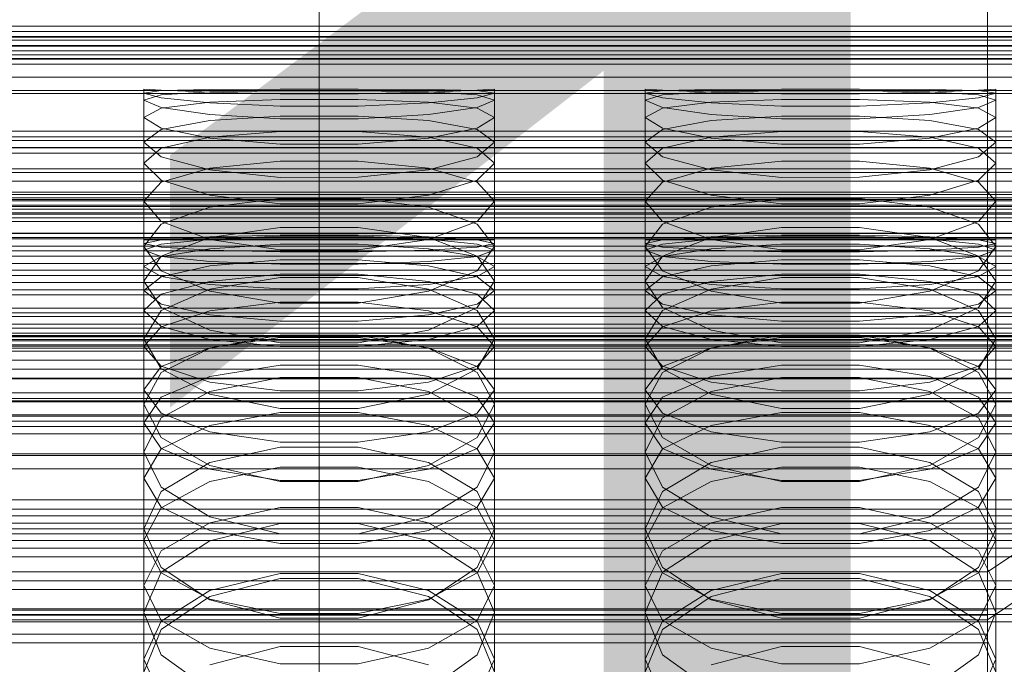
# Model space of a CAD drawing. Header units: millimetres. Extents: x -2233 to 61924, y -68080 to 6847.
# Tile 187 of 256: x 14 to 132, y -33952 to -33874. Entities that reach past the tile are written whole.
import ezdxf

# ---------------------------------------------------------------- set-up
doc = ezdxf.new("R2010")
doc.units = ezdxf.units.MM
for name, color, linetype, lineweight in [('COTAS_O', 1, 'Continuous', 0), ('COTAS_P', 1, 'Continuous', 0), ('frontal_briquetadora', 7, 'Continuous', 0), ('frontal_C01', 7, 'Continuous', 0), ('frontal_C02', 7, 'Continuous', 0), ('frontal_C03', 7, 'Continuous', 0)]:
    doc.layers.add(name, color=color, linetype=linetype, lineweight=lineweight)
doc.dimstyles.new('R19_100', dxfattribs={"dimtxt": 250, "dimasz": 150, "dimexe": 150, "dimexo": 80, "dimgap": 100, "dimtad": 1, "dimtih": 1, "dimtoh": 1, "dimdsep": 46, "dimcen": 0.09, "dimadec": 0, "dimazin": 0, "dimtfac": 1, "dimtdec": 4, "dimtofl": 0, "dimtmove": 0, "dimatfit": 3, "dimfxl": 1, "dimtolj": 1, "dimtzin": 0, "dimarcsym": 0})

# ---------------------------------------------------------------- blocks, each defined once
blk = doc.blocks.new('DIM_R27_52')
at = {"layer": 'COTAS_O'}
for p, q in [((-1725, -33700), (-1575, -33655)), ((1725, -33700), (1575, -33655)), ((-1725, -34400), (-1725, -33700)), ((-1725, -33700), (1725, -33700)), ((-1725, -33700), (-1575, -33745)), ((1725, -33700), (1575, -33745)), ((1725, -34400), (1725, -33700))]:
    blk.add_line(p, q, dxfattribs=at)
blk.add_text('3450 O', height=250, dxfattribs=at).set_placement((0, -33600))
blk = doc.blocks.new('DIM_R27_53')
at = {"layer": 'COTAS_P'}
for p, q in [((-150, -32000), (550, -32000)), ((550, -32000), (505, -32150)), ((550, -34600), (550, -32000)), ((550, -32000), (595, -32150)), ((550, -34600), (505, -34450)), ((550, -34600), (595, -34450)), ((-150, -34600), (550, -34600))]:
    blk.add_line(p, q, dxfattribs=at)
blk.add_text('2600 P', height=250, rotation=90, dxfattribs=at).set_placement((450, -33300))
blk = doc.blocks.new('DIM_R27_55')
at = {"layer": 'COTAS_O'}
for p, q in [((-650, -33700), (50, -33700)), ((50, -33700), (5, -33850)), ((50, -34900), (50, -33700)), ((50, -33700), (95, -33850)), ((50, -34900), (5, -34750)), ((50, -34900), (95, -34750)), ((-650, -34900), (50, -34900))]:
    blk.add_line(p, q, dxfattribs=at)
blk.add_text('1200 O', height=250, rotation=90, dxfattribs=at).set_placement((-50, -34300))
blk = doc.blocks.new('DIM_R27_56')
at = {"layer": 'COTAS_O'}
for p, q in [((-650, -34200), (-500, -34155)), ((650, -34200), (500, -34155)), ((-650, -34900), (-650, -34200)), ((-650, -34200), (650, -34200)), ((-650, -34200), (-500, -34245)), ((650, -34200), (500, -34245)), ((650, -34900), (650, -34200))]:
    blk.add_line(p, q, dxfattribs=at)
blk.add_text('1300 O', height=250, dxfattribs=at).set_placement((0, -34100))

msp = doc.modelspace()

# ---------------------------------------------------------------- linework, layer by layer
at = {"layer": 'frontal_briquetadora'}
for p, q in [((31.08, -33882.856), (29, -33882.75)), ((29, -33900.75), (29, -33882.75)), ((29, -33883.222), (31.08, -33882.881)), ((31.08, -33883.775), (29, -33883.222)), ((29, -33901.201), (29, -33883.222)), ((31.08, -33882.881), (36.906, -33882.76)), ((36.906, -33883.094), (31.08, -33882.856)), ((36.906, -33883.063), (31.08, -33883.423)), ((36.906, -33882.76), (45.326, -33882.752)), ((45.326, -33882.922), (36.906, -33883.063)), ((45.326, -33883.285), (36.906, -33883.094)), ((45.326, -33882.752), (54.674, -33882.752)), ((54.674, -33882.922), (45.326, -33882.922)), ((54.674, -33882.752), (63.094, -33882.76)), ((63.094, -33883.063), (54.674, -33882.922)), ((63.094, -33883.094), (54.674, -33883.285)), ((63.094, -33882.76), (68.92, -33882.881)), ((68.92, -33882.856), (63.094, -33883.094)), ((68.92, -33883.423), (63.094, -33883.063)), ((71, -33882.75), (68.92, -33882.856)), ((68.92, -33882.881), (71, -33883.222)), ((71, -33883.222), (68.92, -33883.775)), ((71, -33900.75), (71, -33882.75)), ((71, -33901.201), (71, -33883.222)), ((91.08, -33882.856), (89, -33882.75)), ((89, -33900.75), (89, -33882.75)), ((89, -33883.222), (91.08, -33882.881)), ((91.08, -33883.775), (89, -33883.222)), ((89, -33901.201), (89, -33883.222)), ((91.08, -33882.881), (96.906, -33882.76)), ((96.906, -33883.094), (91.08, -33882.856)), ((96.906, -33883.063), (91.08, -33883.423)), ((96.906, -33882.76), (105.326, -33882.752)), ((105.326, -33882.922), (96.906, -33883.063)), ((105.326, -33883.285), (96.906, -33883.094)), ((105.326, -33882.752), (114.674, -33882.752)), ((114.674, -33882.922), (105.326, -33882.922)), ((114.674, -33882.752), (123.094, -33882.76)), ((123.094, -33883.063), (114.674, -33882.922)), ((123.094, -33883.094), (114.674, -33883.285)), ((123.094, -33882.76), (128.92, -33882.881)), ((128.92, -33882.856), (123.094, -33883.094)), ((128.92, -33883.423), (123.094, -33883.063)), ((131, -33882.75), (128.92, -33882.856)), ((128.92, -33882.881), (131, -33883.222)), ((131, -33883.222), (128.92, -33883.775)), ((131, -33900.75), (131, -33882.75)), ((131, -33901.201), (131, -33883.222)), ((31.08, -33883.423), (29, -33884.062)), ((29, -33902.002), (29, -33884.062)), ((29, -33884.062), (31.08, -33884.912)), ((36.906, -33884.371), (31.08, -33883.775)), ((36.906, -33884.304), (31.08, -33885.021)), ((45.326, -33883.964), (36.906, -33884.304)), ((45.326, -33884.761), (36.906, -33884.371)), ((54.674, -33883.285), (45.326, -33883.285)), ((54.674, -33883.964), (45.326, -33883.964)), ((63.094, -33884.304), (54.674, -33883.964)), ((63.094, -33884.371), (54.674, -33884.761)), ((68.92, -33883.775), (63.094, -33884.371)), ((68.92, -33885.021), (63.094, -33884.304)), ((71, -33884.062), (68.92, -33883.423)), ((68.92, -33884.912), (71, -33884.062)), ((71, -33902.002), (71, -33884.062)), ((91.08, -33883.423), (89, -33884.062)), ((89, -33902.002), (89, -33884.062)), ((89, -33884.062), (91.08, -33884.912)), ((96.906, -33884.371), (91.08, -33883.775)), ((96.906, -33884.304), (91.08, -33885.021)), ((105.326, -33883.964), (96.906, -33884.304)), ((105.326, -33884.761), (96.906, -33884.371)), ((114.674, -33883.285), (105.326, -33883.285)), ((114.674, -33883.964), (105.326, -33883.964)), ((123.094, -33884.304), (114.674, -33883.964)), ((123.094, -33884.371), (114.674, -33884.761)), ((128.92, -33883.775), (123.094, -33884.371)), ((128.92, -33885.021), (123.094, -33884.304)), ((131, -33884.062), (128.92, -33883.423)), ((128.92, -33884.912), (131, -33884.062)), ((131, -33902.002), (131, -33884.062)), ((31.08, -33885.021), (29, -33886.106)), ((31.08, -33884.912), (36.906, -33885.746)), ((54.674, -33884.761), (45.326, -33884.761)), ((63.094, -33885.746), (68.92, -33884.912)), ((71, -33886.106), (68.92, -33885.021)), ((91.08, -33885.021), (89, -33886.106)), ((91.08, -33884.912), (96.906, -33885.746)), ((114.674, -33884.761), (105.326, -33884.761)), ((123.094, -33885.746), (128.92, -33884.912)), ((131, -33886.106), (128.92, -33885.021)), ((29, -33903.952), (29, -33886.106)), ((31.08, -33887.4), (29, -33886.106)), ((31.08, -33887.559), (36.906, -33886.485)), ((36.906, -33885.746), (45.326, -33886.268)), ((36.906, -33886.485), (45.326, -33885.947)), ((45.326, -33885.947), (54.674, -33885.947)), ((45.326, -33886.268), (54.674, -33886.268)), ((54.674, -33886.268), (63.094, -33885.746)), ((54.674, -33885.947), (63.094, -33886.485)), ((63.094, -33886.485), (68.92, -33887.559)), ((71, -33886.106), (68.92, -33887.4)), ((71, -33903.952), (71, -33886.106)), ((89, -33903.952), (89, -33886.106)), ((91.08, -33887.4), (89, -33886.106)), ((91.08, -33887.559), (96.906, -33886.485)), ((96.906, -33885.746), (105.326, -33886.268)), ((96.906, -33886.485), (105.326, -33885.947)), ((105.326, -33885.947), (114.674, -33885.947)), ((105.326, -33886.268), (114.674, -33886.268)), ((114.674, -33886.268), (123.094, -33885.746)), ((114.674, -33885.947), (123.094, -33886.485)), ((123.094, -33886.485), (128.92, -33887.559)), ((131, -33886.106), (128.92, -33887.4)), ((131, -33903.952), (131, -33886.106)), ((29, -33889.086), (31.08, -33887.559)), ((36.906, -33888.59), (31.08, -33887.4)), ((45.326, -33887.791), (36.906, -33888.46)), ((54.674, -33887.791), (45.326, -33887.791)), ((63.094, -33888.46), (54.674, -33887.791)), ((68.92, -33887.4), (63.094, -33888.59)), ((68.92, -33887.559), (71, -33889.086)), ((89, -33889.086), (91.08, -33887.559)), ((96.906, -33888.59), (91.08, -33887.4)), ((105.326, -33887.791), (96.906, -33888.46)), ((114.674, -33887.791), (105.326, -33887.791)), ((123.094, -33888.46), (114.674, -33887.791)), ((128.92, -33887.4), (123.094, -33888.59)), ((128.92, -33887.559), (131, -33889.086)), ((31.08, -33890.822), (29, -33889.086)), ((29, -33906.796), (29, -33889.086)), ((36.906, -33888.46), (31.08, -33889.77)), ((45.326, -33889.308), (36.906, -33888.59)), ((63.094, -33888.59), (54.674, -33889.308)), ((68.92, -33889.77), (63.094, -33888.46)), ((71, -33889.086), (68.92, -33890.822)), ((71, -33906.796), (71, -33889.086)), ((91.08, -33890.822), (89, -33889.086)), ((89, -33906.796), (89, -33889.086)), ((96.906, -33888.46), (91.08, -33889.77)), ((105.326, -33889.308), (96.906, -33888.59)), ((123.094, -33888.59), (114.674, -33889.308)), ((128.92, -33889.77), (123.094, -33888.46)), ((131, -33889.086), (128.92, -33890.822)), ((131, -33906.796), (131, -33889.086)), ((31.08, -33889.77), (29, -33891.591)), ((54.674, -33889.308), (45.326, -33889.308)), ((71, -33891.591), (68.92, -33889.77)), ((91.08, -33889.77), (89, -33891.591)), ((114.674, -33889.308), (105.326, -33889.308)), ((131, -33891.591), (128.92, -33889.77)), ((36.906, -33892.364), (31.08, -33890.822)), ((45.326, -33891.333), (36.906, -33892.198)), ((54.674, -33891.333), (45.326, -33891.333)), ((63.094, -33892.198), (54.674, -33891.333)), ((68.92, -33890.822), (63.094, -33892.364)), ((96.906, -33892.364), (91.08, -33890.822)), ((105.326, -33891.333), (96.906, -33892.198)), ((114.674, -33891.333), (105.326, -33891.333)), ((123.094, -33892.198), (114.674, -33891.333)), ((128.92, -33890.822), (123.094, -33892.364)), ((29, -33909.185), (29, -33891.591)), ((29, -33891.591), (31.08, -33893.618)), ((36.906, -33892.198), (31.08, -33893.859)), ((45.326, -33893.278), (36.906, -33892.364)), ((63.094, -33892.364), (54.674, -33893.277)), ((68.92, -33893.859), (63.094, -33892.198)), ((68.92, -33893.618), (71, -33891.591)), ((71, -33909.185), (71, -33891.591)), ((89, -33909.185), (89, -33891.591)), ((89, -33891.591), (91.08, -33893.618)), ((96.906, -33892.198), (91.08, -33893.859)), ((105.326, -33893.278), (96.906, -33892.364)), ((123.094, -33892.364), (114.674, -33893.277)), ((128.92, -33893.859), (123.094, -33892.198)), ((128.92, -33893.618), (131, -33891.591)), ((131, -33909.185), (131, -33891.591)), ((31.08, -33893.859), (29, -33896.116)), ((31.08, -33893.618), (36.906, -33895.393)), ((54.674, -33893.277), (45.326, -33893.278)), ((63.094, -33895.393), (68.92, -33893.618)), ((71, -33896.116), (68.92, -33893.859)), ((91.08, -33893.859), (89, -33896.116)), ((91.08, -33893.618), (96.906, -33895.393)), ((114.674, -33893.277), (105.326, -33893.278)), ((123.094, -33895.393), (128.92, -33893.618)), ((131, -33896.116), (128.92, -33893.859)), ((200, -33895.045), (-160, -33895.045)), ((31.08, -33898.576), (29, -33896.116)), ((29, -33913.502), (29, -33896.116)), ((36.906, -33895.393), (45.326, -33896.435)), ((36.906, -33896.858), (45.326, -33895.8)), ((45.326, -33895.8), (54.674, -33895.8)), ((54.674, -33896.435), (63.094, -33895.393)), ((54.674, -33895.8), (63.094, -33896.858)), ((71, -33896.116), (68.92, -33898.576)), ((71, -33913.502), (71, -33896.116)), ((91.08, -33898.576), (89, -33896.116)), ((89, -33913.502), (89, -33896.116)), ((96.906, -33895.393), (105.326, -33896.435)), ((96.906, -33896.858), (105.326, -33895.8)), ((105.326, -33895.8), (114.674, -33895.8)), ((114.674, -33896.435), (123.094, -33895.393)), ((114.674, -33895.8), (123.094, -33896.858)), ((131, -33896.116), (128.92, -33898.576)), ((131, -33913.502), (131, -33896.116)), ((31.08, -33898.867), (36.906, -33896.858)), ((45.326, -33896.435), (54.674, -33896.435)), ((63.094, -33896.858), (68.92, -33898.867)), ((91.08, -33898.867), (96.906, -33896.858)), ((105.326, -33896.435), (114.674, -33896.435)), ((123.094, -33896.858), (128.92, -33898.867)), ((29, -33901.553), (31.08, -33898.867)), ((36.906, -33900.697), (31.08, -33898.576)), ((45.326, -33899.285), (36.906, -33900.472)), ((54.674, -33899.285), (45.326, -33899.285)), ((63.094, -33900.472), (54.674, -33899.285)), ((68.92, -33898.576), (63.094, -33900.697)), ((68.92, -33898.867), (71, -33901.553)), ((89, -33901.553), (91.08, -33898.867)), ((96.906, -33900.697), (91.08, -33898.576)), ((105.326, -33899.285), (96.906, -33900.472)), ((114.674, -33899.285), (105.326, -33899.285)), ((123.094, -33900.472), (114.674, -33899.285)), ((128.92, -33898.576), (123.094, -33900.697)), ((128.92, -33898.867), (131, -33901.553)), ((184, -33900), (-194, -33900)), ((29, -33900.75), (31.08, -33900.75)), ((31.08, -33900.754), (29, -33901.201)), ((36.907, -33900.395), (31.08, -33900.754)), ((36.906, -33900.472), (31.08, -33902.709)), ((31.08, -33901.257), (36.907, -33900.66)), ((31.08, -33900.75), (36.907, -33900.75)), ((45.326, -33901.931), (36.906, -33900.697)), ((45.327, -33900.196), (36.907, -33900.395)), ((36.907, -33900.66), (45.327, -33900.329)), ((36.907, -33900.75), (45.327, -33900.75)), ((54.673, -33900.196), (45.327, -33900.196)), ((45.327, -33900.329), (54.673, -33900.329)), ((45.327, -33900.75), (54.673, -33900.75)), ((63.093, -33900.395), (54.673, -33900.196)), ((54.673, -33900.329), (63.093, -33900.66)), ((54.673, -33900.75), (63.093, -33900.75)), ((63.094, -33900.697), (54.674, -33901.931)), ((68.92, -33900.754), (63.093, -33900.395)), ((63.093, -33900.66), (68.92, -33901.257)), ((63.093, -33900.75), (68.92, -33900.75)), ((68.92, -33902.709), (63.094, -33900.472)), ((68.92, -33900.75), (71, -33900.75)), ((71, -33901.201), (68.92, -33900.754)), ((89, -33900.75), (91.08, -33900.75)), ((91.08, -33900.754), (89, -33901.201)), ((96.907, -33900.395), (91.08, -33900.754)), ((96.906, -33900.472), (91.08, -33902.709)), ((91.08, -33901.257), (96.907, -33900.66)), ((91.08, -33900.75), (96.907, -33900.75)), ((105.326, -33901.931), (96.906, -33900.697)), ((105.327, -33900.196), (96.907, -33900.395)), ((96.907, -33900.66), (105.327, -33900.329)), ((96.907, -33900.75), (105.327, -33900.75)), ((114.673, -33900.196), (105.327, -33900.196)), ((105.327, -33900.329), (114.673, -33900.329)), ((105.327, -33900.75), (114.673, -33900.75)), ((123.093, -33900.395), (114.673, -33900.196)), ((114.673, -33900.329), (123.093, -33900.66)), ((114.673, -33900.75), (123.093, -33900.75)), ((123.094, -33900.697), (114.674, -33901.931)), ((128.92, -33900.754), (123.093, -33900.395)), ((123.093, -33900.66), (128.92, -33901.257)), ((123.093, -33900.75), (128.92, -33900.75)), ((128.92, -33902.709), (123.094, -33900.472)), ((128.92, -33900.75), (131, -33900.75)), ((131, -33901.201), (128.92, -33900.754)), ((29, -33901.201), (31.08, -33901.648)), ((29, -33902.002), (31.08, -33901.257)), ((31.08, -33904.442), (29, -33901.553)), ((29, -33918.691), (29, -33901.553)), ((31.08, -33902.746), (29, -33902.002)), ((31.08, -33901.648), (36.907, -33902.006)), ((31.08, -33902.762), (36.907, -33901.809)), ((36.907, -33901.809), (45.327, -33901.279)), ((36.907, -33902.006), (45.327, -33902.205)), ((54.674, -33901.931), (45.326, -33901.931)), ((45.327, -33901.279), (54.673, -33901.279)), ((54.673, -33901.279), (63.093, -33901.809)), ((54.673, -33902.205), (63.093, -33902.006)), ((63.093, -33902.006), (68.92, -33901.648)), ((63.093, -33901.809), (68.92, -33902.762)), ((68.92, -33901.648), (71, -33901.201)), ((68.92, -33901.257), (71, -33902.002)), ((71, -33901.553), (68.92, -33904.442)), ((71, -33902.002), (68.92, -33902.746)), ((71, -33918.691), (71, -33901.553)), ((89, -33901.201), (91.08, -33901.648)), ((89, -33902.002), (91.08, -33901.257)), ((91.08, -33904.442), (89, -33901.553)), ((89, -33918.691), (89, -33901.553)), ((91.08, -33902.746), (89, -33902.002)), ((91.08, -33901.648), (96.907, -33902.006)), ((91.08, -33902.762), (96.907, -33901.809)), ((96.907, -33901.809), (105.327, -33901.279)), ((96.907, -33902.006), (105.327, -33902.205)), ((114.674, -33901.931), (105.326, -33901.931)), ((105.327, -33901.279), (114.673, -33901.279)), ((114.673, -33901.279), (123.093, -33901.809)), ((114.673, -33902.205), (123.093, -33902.006)), ((123.093, -33902.006), (128.92, -33901.648)), ((123.093, -33901.809), (128.92, -33902.762)), ((128.92, -33901.648), (131, -33901.201)), ((128.92, -33901.257), (131, -33902.002)), ((131, -33901.553), (128.92, -33904.442)), ((131, -33902.002), (128.92, -33902.746)), ((131, -33918.691), (131, -33901.553)), ((31.08, -33902.709), (29, -33905.679)), ((29, -33903.952), (31.08, -33902.762)), ((36.907, -33903.344), (31.08, -33902.746)), ((45.327, -33903.131), (36.907, -33903.856)), ((45.327, -33902.205), (54.673, -33902.205)), ((54.673, -33903.131), (45.327, -33903.131)), ((63.093, -33903.856), (54.673, -33903.131)), ((68.92, -33902.746), (63.093, -33903.344)), ((71, -33905.679), (68.92, -33902.709)), ((68.92, -33902.762), (71, -33903.952)), ((91.08, -33902.709), (89, -33905.679)), ((89, -33903.952), (91.08, -33902.762)), ((96.907, -33903.344), (91.08, -33902.746)), ((105.327, -33903.131), (96.907, -33903.856)), ((105.327, -33902.205), (114.673, -33902.205)), ((114.673, -33903.131), (105.327, -33903.131)), ((123.093, -33903.856), (114.673, -33903.131)), ((128.92, -33902.746), (123.093, -33903.344)), ((131, -33905.679), (128.92, -33902.709)), ((128.92, -33902.762), (131, -33903.952)), ((29, -33903.952), (31.08, -33905.141)), ((36.907, -33903.856), (31.08, -33905.165)), ((36.906, -33906.903), (31.08, -33904.442)), ((45.327, -33903.675), (36.907, -33903.344)), ((54.673, -33903.675), (45.327, -33903.675)), ((63.093, -33903.344), (54.673, -33903.675)), ((68.92, -33905.165), (63.093, -33903.856)), ((68.92, -33904.442), (63.094, -33906.903)), ((68.92, -33905.141), (71, -33903.952)), ((89, -33903.952), (91.08, -33905.141)), ((96.907, -33903.856), (91.08, -33905.165)), ((96.906, -33906.903), (91.08, -33904.442)), ((105.327, -33903.675), (96.907, -33903.344)), ((114.673, -33903.675), (105.327, -33903.675)), ((123.093, -33903.344), (114.673, -33903.675)), ((128.92, -33905.165), (123.093, -33903.856)), ((128.92, -33904.442), (123.094, -33906.903)), ((128.92, -33905.141), (131, -33903.952)), ((31.08, -33905.165), (29, -33906.796)), ((31.08, -33905.141), (36.907, -33906.095)), ((45.326, -33905.267), (36.906, -33906.643)), ((36.907, -33905.719), (45.327, -33904.863)), ((54.674, -33905.267), (45.326, -33905.267)), ((45.327, -33904.863), (54.673, -33904.863)), ((54.673, -33904.863), (63.093, -33905.719)), ((63.094, -33906.643), (54.674, -33905.267)), ((63.093, -33906.095), (68.92, -33905.141)), ((71, -33906.796), (68.92, -33905.165)), ((91.08, -33905.165), (89, -33906.796)), ((91.08, -33905.141), (96.907, -33906.095)), ((105.326, -33905.267), (96.906, -33906.643)), ((96.907, -33905.719), (105.327, -33904.863)), ((114.674, -33905.267), (105.326, -33905.267)), ((105.327, -33904.863), (114.673, -33904.863)), ((114.673, -33904.863), (123.093, -33905.719)), ((123.094, -33906.643), (114.674, -33905.267)), ((123.093, -33906.095), (128.92, -33905.141)), ((131, -33906.796), (128.92, -33905.165)), ((29, -33922.627), (29, -33905.679)), ((29, -33905.679), (31.08, -33908.849)), ((29, -33906.796), (31.08, -33908.427)), ((31.08, -33907.261), (36.907, -33905.719)), ((36.906, -33906.643), (31.08, -33909.219)), ((36.907, -33906.095), (45.327, -33906.624)), ((45.327, -33906.624), (54.673, -33906.624)), ((54.673, -33906.624), (63.093, -33906.095)), ((63.093, -33905.719), (68.92, -33907.261)), ((68.92, -33909.219), (63.094, -33906.643)), ((68.92, -33908.849), (71, -33905.679)), ((68.92, -33908.427), (71, -33906.796)), ((71, -33922.627), (71, -33905.679)), ((89, -33922.627), (89, -33905.679)), ((89, -33905.679), (91.08, -33908.849)), ((89, -33906.796), (91.08, -33908.427)), ((91.08, -33907.261), (96.907, -33905.719)), ((96.906, -33906.643), (91.08, -33909.219)), ((96.907, -33906.095), (105.327, -33906.624)), ((105.327, -33906.624), (114.673, -33906.624)), ((114.673, -33906.624), (123.093, -33906.095)), ((123.093, -33905.719), (128.92, -33907.261)), ((128.92, -33909.219), (123.094, -33906.643)), ((128.92, -33908.849), (131, -33905.679)), ((128.92, -33908.427), (131, -33906.796)), ((131, -33922.627), (131, -33905.679)), ((29, -33909.185), (31.08, -33907.261)), ((45.326, -33908.325), (36.906, -33906.903)), ((63.094, -33906.903), (54.674, -33908.325)), ((68.92, -33907.261), (71, -33909.185)), ((89, -33909.185), (91.08, -33907.261)), ((105.326, -33908.325), (96.906, -33906.903)), ((123.094, -33906.903), (114.674, -33908.325)), ((128.92, -33907.261), (131, -33909.185)), ((31.08, -33908.427), (36.907, -33909.735)), ((31.08, -33908.849), (36.906, -33911.534)), ((36.907, -33909.253), (45.327, -33908.203)), ((54.674, -33908.325), (45.326, -33908.325)), ((45.327, -33908.203), (54.673, -33908.203)), ((54.673, -33908.203), (63.093, -33909.253)), ((63.093, -33909.735), (68.92, -33908.427)), ((63.094, -33911.534), (68.92, -33908.849)), ((91.08, -33908.427), (96.907, -33909.735)), ((91.08, -33908.849), (96.906, -33911.534)), ((96.907, -33909.253), (105.327, -33908.203)), ((114.674, -33908.325), (105.326, -33908.325)), ((105.327, -33908.203), (114.673, -33908.203)), ((114.673, -33908.203), (123.093, -33909.253)), ((123.093, -33909.735), (128.92, -33908.427)), ((123.094, -33911.534), (128.92, -33908.849)), ((31.08, -33911.108), (29, -33909.185)), ((31.08, -33909.219), (29, -33912.608)), ((31.08, -33911.144), (36.907, -33909.253)), ((36.907, -33909.735), (45.327, -33910.461)), ((54.673, -33910.461), (63.093, -33909.735)), ((63.093, -33909.253), (68.92, -33911.144)), ((71, -33909.185), (68.92, -33911.108)), ((71, -33912.608), (68.92, -33909.219)), ((91.08, -33911.108), (89, -33909.185)), ((91.08, -33909.219), (89, -33912.608)), ((91.08, -33911.144), (96.907, -33909.253)), ((96.907, -33909.735), (105.327, -33910.461)), ((114.673, -33910.461), (123.093, -33909.735)), ((123.093, -33909.253), (128.92, -33911.144)), ((131, -33909.185), (128.92, -33911.108)), ((131, -33912.608), (128.92, -33909.219)), ((29, -33913.502), (31.08, -33911.144)), ((36.907, -33912.651), (31.08, -33911.108)), ((36.906, -33911.534), (45.326, -33913.08)), ((45.327, -33910.461), (54.673, -33910.461)), ((54.674, -33913.08), (63.094, -33911.534)), ((68.92, -33911.108), (63.093, -33912.651)), ((68.92, -33911.144), (71, -33913.502)), ((89, -33913.502), (91.08, -33911.144)), ((96.907, -33912.651), (91.08, -33911.108)), ((96.906, -33911.534), (105.326, -33913.08)), ((105.327, -33910.461), (114.673, -33910.461)), ((114.674, -33913.08), (123.094, -33911.534)), ((128.92, -33911.108), (123.093, -33912.651)), ((128.92, -33911.144), (131, -33913.502)), ((31.08, -33916.193), (29, -33912.608)), ((29, -33929.238), (29, -33912.608)), ((36.906, -33913.701), (45.326, -33912.14)), ((45.327, -33912.428), (36.907, -33913.668)), ((45.327, -33913.507), (36.907, -33912.651)), ((45.326, -33912.14), (54.674, -33912.14)), ((54.673, -33912.428), (45.327, -33912.428)), ((63.093, -33913.668), (54.673, -33912.428)), ((63.093, -33912.651), (54.673, -33913.507)), ((54.674, -33912.14), (63.094, -33913.701)), ((71, -33912.608), (68.92, -33916.193)), ((71, -33929.238), (71, -33912.608)), ((91.08, -33916.193), (89, -33912.608)), ((89, -33929.238), (89, -33912.608)), ((96.906, -33913.701), (105.326, -33912.14)), ((105.327, -33912.428), (96.907, -33913.668)), ((105.327, -33913.507), (96.907, -33912.651)), ((105.326, -33912.14), (114.674, -33912.14)), ((114.673, -33912.428), (105.327, -33912.428)), ((123.093, -33913.668), (114.673, -33912.428)), ((123.093, -33912.651), (114.673, -33913.507)), ((114.674, -33912.14), (123.094, -33913.701)), ((131, -33912.608), (128.92, -33916.193)), ((131, -33929.238), (131, -33912.608)), ((29, -33913.502), (31.08, -33915.861)), ((36.907, -33913.668), (31.08, -33915.903)), ((31.08, -33916.61), (36.906, -33913.701)), ((45.326, -33913.08), (54.674, -33913.08)), ((54.673, -33913.507), (45.327, -33913.507)), ((68.92, -33915.903), (63.093, -33913.668)), ((63.094, -33913.701), (68.92, -33916.61)), ((68.92, -33915.861), (71, -33913.502)), ((89, -33913.502), (91.08, -33915.861)), ((96.907, -33913.668), (91.08, -33915.903)), ((91.08, -33916.61), (96.906, -33913.701)), ((105.326, -33913.08), (114.674, -33913.08)), ((114.673, -33913.507), (105.327, -33913.507)), ((128.92, -33915.903), (123.093, -33913.668)), ((123.094, -33913.701), (128.92, -33916.61)), ((128.92, -33915.861), (131, -33913.502)), ((31.08, -33915.903), (29, -33918.691)), ((31.08, -33915.861), (36.907, -33917.752)), ((36.906, -33919.209), (31.08, -33916.193)), ((36.907, -33917.096), (45.327, -33915.73)), ((45.327, -33915.73), (54.673, -33915.73)), ((54.673, -33915.73), (63.093, -33917.096)), ((63.093, -33917.752), (68.92, -33915.861)), ((68.92, -33916.193), (63.094, -33919.209)), ((71, -33918.691), (68.92, -33915.903)), ((91.08, -33915.903), (89, -33918.691)), ((91.08, -33915.861), (96.907, -33917.752)), ((96.906, -33919.209), (91.08, -33916.193)), ((96.907, -33917.096), (105.327, -33915.73)), ((105.327, -33915.73), (114.673, -33915.73)), ((114.673, -33915.73), (123.093, -33917.096)), ((123.093, -33917.752), (128.92, -33915.861)), ((128.92, -33916.193), (123.094, -33919.209)), ((131, -33918.691), (128.92, -33915.903)), ((29, -33920.41), (31.08, -33916.61)), ((31.08, -33919.558), (36.907, -33917.096)), ((45.326, -33917.209), (36.906, -33918.891)), ((54.674, -33917.209), (45.326, -33917.209)), ((63.094, -33918.891), (54.674, -33917.209)), ((63.093, -33917.096), (68.92, -33919.558)), ((68.92, -33916.61), (71, -33920.41)), ((89, -33920.41), (91.08, -33916.61)), ((91.08, -33919.558), (96.907, -33917.096)), ((105.326, -33917.209), (96.906, -33918.891)), ((114.674, -33917.209), (105.326, -33917.209)), ((123.094, -33918.891), (114.674, -33917.209)), ((123.093, -33917.096), (128.92, -33919.558)), ((128.92, -33916.61), (131, -33920.41)), ((36.907, -33917.752), (45.327, -33918.801)), ((54.673, -33918.801), (63.093, -33917.752)), ((96.907, -33917.752), (105.327, -33918.801)), ((114.673, -33918.801), (123.093, -33917.752)), ((29, -33918.691), (31.08, -33921.478)), ((29, -33922.627), (31.08, -33919.558)), ((36.906, -33918.891), (31.08, -33922.018)), ((45.326, -33920.937), (36.906, -33919.209)), ((45.327, -33918.801), (54.673, -33918.801)), ((63.094, -33919.209), (54.674, -33920.937)), ((68.92, -33922.018), (63.094, -33918.891)), ((68.92, -33921.478), (71, -33918.691)), ((68.92, -33919.558), (71, -33922.627)), ((89, -33918.691), (91.08, -33921.478)), ((89, -33922.627), (91.08, -33919.558)), ((96.906, -33918.891), (91.08, -33922.018)), ((105.326, -33920.937), (96.906, -33919.209)), ((105.327, -33918.801), (114.673, -33918.801)), ((123.094, -33919.209), (114.674, -33920.937)), ((128.92, -33922.018), (123.094, -33918.891)), ((128.92, -33921.478), (131, -33918.691)), ((128.92, -33919.558), (131, -33922.627)), ((200, -33920), (-160, -33920)), ((31.08, -33924.402), (29, -33920.41)), ((29, -33936.682), (29, -33920.41)), ((54.674, -33920.937), (45.326, -33920.937)), ((71, -33920.41), (68.92, -33924.402)), ((71, -33936.682), (71, -33920.41)), ((91.08, -33924.402), (89, -33920.41)), ((89, -33936.682), (89, -33920.41)), ((114.674, -33920.937), (105.326, -33920.937)), ((131, -33920.41), (128.92, -33924.402)), ((131, -33936.682), (131, -33920.41)), ((31.08, -33922.018), (29, -33926.087)), ((31.08, -33921.478), (36.907, -33923.713)), ((36.907, -33922.955), (45.327, -33921.403)), ((45.327, -33921.403), (54.673, -33921.403)), ((54.673, -33921.403), (63.093, -33922.955)), ((63.093, -33923.713), (68.92, -33921.478)), ((71, -33926.087), (68.92, -33922.018)), ((91.08, -33922.018), (89, -33926.087)), ((91.08, -33921.478), (96.907, -33923.713)), ((96.907, -33922.955), (105.327, -33921.403)), ((105.327, -33921.403), (114.673, -33921.403)), ((114.673, -33921.403), (123.093, -33922.955)), ((123.093, -33923.713), (128.92, -33921.478)), ((131, -33926.087), (128.92, -33922.018)), ((31.08, -33925.697), (29, -33922.627)), ((31.08, -33925.751), (36.907, -33922.955)), ((63.093, -33922.955), (68.92, -33925.751)), ((71, -33922.627), (68.92, -33925.697)), ((91.08, -33925.697), (89, -33922.627)), ((91.08, -33925.751), (96.907, -33922.955)), ((123.093, -33922.955), (128.92, -33925.751)), ((131, -33922.627), (128.92, -33925.697)), ((36.906, -33927.741), (31.08, -33924.402)), ((36.907, -33923.713), (45.327, -33924.953)), ((54.673, -33924.953), (63.093, -33923.713)), ((68.92, -33924.402), (63.094, -33927.741)), ((96.906, -33927.741), (91.08, -33924.402)), ((96.907, -33923.713), (105.327, -33924.953)), ((114.673, -33924.953), (123.093, -33923.713)), ((128.92, -33924.402), (123.094, -33927.741)), ((45.326, -33925.528), (36.906, -33927.39)), ((54.674, -33925.528), (45.326, -33925.528)), ((45.327, -33924.953), (54.673, -33924.953)), ((63.094, -33927.39), (54.674, -33925.528)), ((105.326, -33925.528), (96.906, -33927.39)), ((114.674, -33925.528), (105.326, -33925.528)), ((105.327, -33924.953), (114.673, -33924.953)), ((123.094, -33927.39), (114.674, -33925.528)), ((29, -33929.238), (31.08, -33925.751)), ((29, -33942.099), (29, -33926.087)), ((29, -33926.087), (31.08, -33930.345)), ((36.907, -33928.158), (31.08, -33925.697)), ((68.92, -33925.697), (63.093, -33928.158)), ((68.92, -33925.751), (71, -33929.238)), ((68.92, -33930.345), (71, -33926.087)), ((71, -33942.099), (71, -33926.087)), ((89, -33929.238), (91.08, -33925.751)), ((89, -33942.099), (89, -33926.087)), ((89, -33926.087), (91.08, -33930.345)), ((96.907, -33928.158), (91.08, -33925.697)), ((128.92, -33925.697), (123.093, -33928.158)), ((128.92, -33925.751), (131, -33929.238)), ((128.92, -33930.345), (131, -33926.087)), ((131, -33942.099), (131, -33926.087)), ((36.906, -33927.39), (31.08, -33930.837)), ((45.326, -33929.647), (36.906, -33927.741)), ((45.327, -33927.928), (36.907, -33929.662)), ((54.673, -33927.928), (45.327, -33927.928)), ((63.093, -33929.662), (54.673, -33927.928)), ((63.094, -33927.741), (54.674, -33929.647)), ((68.92, -33930.837), (63.094, -33927.39)), ((96.906, -33927.39), (91.08, -33930.837)), ((105.326, -33929.647), (96.906, -33927.741)), ((105.327, -33927.928), (96.907, -33929.662)), ((114.673, -33927.928), (105.327, -33927.928)), ((123.093, -33929.662), (114.673, -33927.928)), ((123.094, -33927.741), (114.674, -33929.647)), ((128.92, -33930.837), (123.094, -33927.39)), ((45.327, -33929.524), (36.907, -33928.158)), ((63.093, -33928.158), (54.673, -33929.524)), ((105.327, -33929.524), (96.907, -33928.158)), ((123.093, -33928.158), (114.673, -33929.524)), ((29, -33929.238), (31.08, -33932.725)), ((36.907, -33929.662), (31.08, -33932.786)), ((31.08, -33930.345), (36.906, -33933.895)), ((54.674, -33929.647), (45.326, -33929.647)), ((54.673, -33929.524), (45.327, -33929.524)), ((68.92, -33932.786), (63.093, -33929.662)), ((63.094, -33933.895), (68.92, -33930.345)), ((68.92, -33932.725), (71, -33929.238)), ((89, -33929.238), (91.08, -33932.725)), ((96.907, -33929.662), (91.08, -33932.786)), ((91.08, -33930.345), (96.906, -33933.895)), ((114.674, -33929.647), (105.326, -33929.647)), ((114.673, -33929.524), (105.327, -33929.524)), ((128.92, -33932.786), (123.093, -33929.662)), ((123.094, -33933.895), (128.92, -33930.345)), ((128.92, -33932.725), (131, -33929.238)), ((31.08, -33930.837), (29, -33935.302)), ((71, -33935.302), (68.92, -33930.837)), ((91.08, -33930.837), (89, -33935.302)), ((131, -33935.302), (128.92, -33930.837)), ((31.08, -33932.725), (36.907, -33935.521)), ((36.907, -33934.597), (45.327, -33932.744)), ((45.327, -33932.744), (54.673, -33932.744)), ((54.673, -33932.744), (63.093, -33934.597)), ((63.093, -33935.521), (68.92, -33932.725)), ((91.08, -33932.725), (96.907, -33935.521)), ((96.907, -33934.597), (105.327, -33932.744)), ((105.327, -33932.744), (114.673, -33932.744)), ((114.673, -33932.744), (123.093, -33934.597)), ((123.093, -33935.521), (128.92, -33932.725)), ((31.08, -33932.786), (29, -33936.682)), ((36.906, -33933.895), (45.326, -33935.917)), ((54.674, -33935.917), (63.094, -33933.895)), ((71, -33936.682), (68.92, -33932.786)), ((91.08, -33932.786), (89, -33936.682)), ((96.906, -33933.895), (105.326, -33935.917)), ((114.674, -33935.917), (123.094, -33933.895)), ((131, -33936.682), (128.92, -33932.786)), ((31.08, -33937.935), (36.907, -33934.597)), ((36.906, -33936.726), (45.326, -33934.689)), ((45.326, -33934.689), (54.674, -33934.689)), ((54.674, -33934.689), (63.094, -33936.726)), ((63.093, -33934.597), (68.92, -33937.935)), ((91.08, -33937.935), (96.907, -33934.597)), ((96.906, -33936.726), (105.326, -33934.689)), ((105.326, -33934.689), (114.674, -33934.689)), ((114.674, -33934.689), (123.094, -33936.726)), ((123.093, -33934.597), (128.92, -33937.935)), ((31.08, -33939.949), (29, -33935.302)), ((29, -33950.89), (29, -33935.302)), ((36.907, -33935.521), (45.327, -33937.073)), ((45.326, -33935.917), (54.674, -33935.917)), ((54.673, -33937.073), (63.093, -33935.521)), ((71, -33935.302), (68.92, -33939.949)), ((71, -33950.89), (71, -33935.302)), ((91.08, -33939.949), (89, -33935.302)), ((89, -33950.89), (89, -33935.302)), ((96.907, -33935.521), (105.327, -33937.073)), ((105.326, -33935.917), (114.674, -33935.917)), ((114.673, -33937.073), (123.093, -33935.521)), ((131, -33935.302), (128.92, -33939.949)), ((131, -33950.89), (131, -33935.302)), ((29, -33936.682), (31.08, -33940.578)), ((31.08, -33940.485), (36.906, -33936.726)), ((45.327, -33937.073), (54.673, -33937.073)), ((63.094, -33936.726), (68.92, -33940.485)), ((68.92, -33940.578), (71, -33936.682)), ((89, -33936.682), (91.08, -33940.578)), ((91.08, -33940.485), (96.906, -33936.726)), ((105.327, -33937.073), (114.673, -33937.073)), ((123.094, -33936.726), (128.92, -33940.485)), ((128.92, -33940.578), (131, -33936.682)), ((29, -33942.099), (31.08, -33937.935)), ((68.92, -33937.935), (71, -33942.099)), ((89, -33942.099), (91.08, -33937.935)), ((128.92, -33937.935), (131, -33942.099)), ((29, -33945.334), (31.08, -33940.485)), ((36.906, -33943.808), (31.08, -33939.949)), ((31.08, -33940.578), (36.907, -33943.702)), ((36.907, -33942.681), (45.327, -33940.653)), ((45.327, -33940.653), (54.673, -33940.653)), ((54.673, -33940.653), (63.093, -33942.681)), ((63.093, -33943.702), (68.92, -33940.578)), ((68.92, -33939.949), (63.094, -33943.808)), ((68.92, -33940.485), (71, -33945.334)), ((89, -33945.334), (91.08, -33940.485)), ((96.906, -33943.808), (91.08, -33939.949)), ((91.08, -33940.578), (96.907, -33943.702)), ((96.907, -33942.681), (105.327, -33940.653)), ((105.327, -33940.653), (114.673, -33940.653)), ((114.673, -33940.653), (123.093, -33942.681)), ((123.093, -33943.702), (128.92, -33940.578)), ((128.92, -33939.949), (123.094, -33943.808)), ((128.92, -33940.485), (131, -33945.334)), ((31.08, -33946.262), (29, -33942.099)), ((45.326, -33941.254), (36.906, -33943.404)), ((54.674, -33941.254), (45.326, -33941.254)), ((63.094, -33943.404), (54.674, -33941.254)), ((71, -33942.099), (68.92, -33946.262)), ((91.08, -33946.262), (89, -33942.099)), ((105.326, -33941.254), (96.906, -33943.404)), ((114.674, -33941.254), (105.326, -33941.254)), ((123.094, -33943.404), (114.674, -33941.254)), ((131, -33942.099), (128.92, -33946.262)), ((31.08, -33946.334), (36.907, -33942.681)), ((63.093, -33942.681), (68.92, -33946.334)), ((91.08, -33946.334), (96.907, -33942.681)), ((123.093, -33942.681), (128.92, -33946.334)), ((36.906, -33943.404), (31.08, -33947.367)), ((45.326, -33946.001), (36.906, -33943.808)), ((36.907, -33943.702), (45.327, -33945.436)), ((54.673, -33945.436), (63.093, -33943.702)), ((63.094, -33943.808), (54.674, -33946.001)), ((68.92, -33947.366), (63.094, -33943.404)), ((96.906, -33943.404), (91.08, -33947.367)), ((105.326, -33946.001), (96.906, -33943.808)), ((96.907, -33943.702), (105.327, -33945.436)), ((114.673, -33945.436), (123.093, -33943.702)), ((123.094, -33943.808), (114.674, -33946.001)), ((128.92, -33947.366), (123.094, -33943.404)), ((31.08, -33950.361), (29, -33945.334)), ((29, -33960.462), (29, -33945.334)), ((45.327, -33945.436), (54.673, -33945.436)), ((71, -33945.334), (68.92, -33950.361)), ((71, -33960.462), (71, -33945.334)), ((91.08, -33950.361), (89, -33945.334)), ((89, -33960.462), (89, -33945.334)), ((105.327, -33945.436), (114.673, -33945.436)), ((131, -33945.334), (128.92, -33950.361)), ((131, -33960.462), (131, -33945.334)), ((29, -33950.89), (31.08, -33946.334)), ((36.907, -33949.6), (31.08, -33946.262)), ((54.674, -33946.001), (45.326, -33946.001)), ((68.92, -33946.262), (63.093, -33949.6)), ((68.92, -33946.334), (71, -33950.89)), ((89, -33950.89), (91.08, -33946.334)), ((96.907, -33949.6), (91.08, -33946.262)), ((114.674, -33946.001), (105.326, -33946.001)), ((128.92, -33946.262), (123.093, -33949.6)), ((128.92, -33946.334), (131, -33950.89)), ((31.08, -33947.367), (29, -33952.465)), ((71, -33952.465), (68.92, -33947.366)), ((91.08, -33947.367), (89, -33952.465)), ((131, -33952.465), (128.92, -33947.366)), ((36.906, -33954.52), (31.08, -33950.361)), ((45.327, -33949.368), (36.907, -33951.565)), ((45.327, -33951.453), (36.907, -33949.6)), ((54.673, -33949.368), (45.327, -33949.368)), ((63.093, -33951.565), (54.673, -33949.368)), ((63.093, -33949.6), (54.673, -33951.453)), ((68.92, -33950.361), (63.094, -33954.52)), ((96.906, -33954.52), (91.08, -33950.361)), ((105.327, -33949.368), (96.907, -33951.565)), ((105.327, -33951.453), (96.907, -33949.6)), ((114.673, -33949.368), (105.327, -33949.368)), ((123.093, -33951.565), (114.673, -33949.368)), ((123.093, -33949.6), (114.673, -33951.453)), ((128.92, -33950.361), (123.094, -33954.52)), ((29, -33950.89), (31.08, -33955.446)), ((54.673, -33951.453), (45.327, -33951.453)), ((68.92, -33955.446), (71, -33950.89)), ((89, -33950.89), (91.08, -33955.446)), ((114.673, -33951.453), (105.327, -33951.453)), ((128.92, -33955.446), (131, -33950.89))]:
    msp.add_line(p, q, dxfattribs=at)
at = {"layer": 'frontal_C01'}
for p, q in [((130, -33994.965), (130, -33732.352)), ((130, -33738.133), (130, -34000.746)), ((980, -33912.304), (-980, -33912.304)), ((980, -33917.304), (-980, -33917.304))]:
    msp.add_line(p, q, dxfattribs=at)
at = {"layer": 'frontal_C02'}
for p, q in [((130, -33940.443), (130, -33649.948)), ((130, -33655.678), (130, -33946.173)), ((228.298, -33874.707), (130, -33940.443)), ((-311.15, -33875.833), (311.15, -33875.833)), ((-450, -33876.51), (450, -33876.51)), ((-311.15, -33876.871), (311.15, -33876.871)), ((-311.15, -33878.619), (311.15, -33878.619)), ((-311.15, -33879.156), (311.15, -33879.156)), ((-311.15, -33879.752), (311.15, -33879.752)), ((130, -33946.173), (228.298, -33880.437)), ((450, -33888.432), (-450, -33888.432)), ((450, -33909.919), (-450, -33909.919)), ((-450, -33921.841), (450, -33921.841)), ((130, -33940.443), (0, -33940.443)), ((130, -34230.937), (130, -33940.443)), ((-130, -33945.04), (130, -33945.04)), ((-130, -33945.636), (130, -33945.636)), ((130, -33945.636), (130, -33945.04)), ((130, -33945.04), (130, -33946.173)), ((130, -33947.921), (130, -33945.636)), ((-130, -33946.173), (130, -33946.173)), ((0, -33946.173), (130, -33946.173)), ((130, -33946.173), (130, -34236.667)), ((130, -33946.173), (130, -33948.958)), ((-130, -33947.921), (130, -33947.921)), ((130, -33951.739), (130, -33947.921)), ((-130, -33948.958), (130, -33948.958)), ((130, -33948.958), (130, -33953.206))]:
    msp.add_line(p, q, dxfattribs=at)
at = {"layer": 'frontal_C03'}
for p, q in [((1250, -33875.207), (-1250, -33875.207)), ((-1250, -33876.451), (1250, -33876.451)), ((1250, -33877.514), (-1250, -33877.514)), ((-1250, -33877.581), (1250, -33877.581)), ((1250, -33878.167), (-1250, -33878.167)), ((1250, -33879.049), (-1250, -33879.049)), ((-1250, -33881.3), (1250, -33881.3)), ((-1250, -33882.897), (1250, -33882.897)), ((-1500, -33883.261), (1500, -33883.261)), ((-1250, -33887.744), (1250, -33887.744)), ((1250, -33888.855), (-1250, -33888.855)), ((-1250, -33889.699), (1250, -33889.699)), ((1250, -33889.737), (-1250, -33889.737)), ((1250, -33890.39), (-1250, -33890.39)), ((1500, -33892.245), (-1500, -33892.245)), ((1250, -33892.697), (-1250, -33892.697)), ((-1250, -33893.755), (1250, -33893.755)), ((-1268, -33895.717), (1268, -33895.717)), ((-1268, -33895.941), (1268, -33895.941)), ((-1268, -33896.106), (1268, -33896.106)), ((-1250, -33895.344), (1250, -33895.344)), ((-1268, -33896.763), (1268, -33896.763)), ((-1268, -33897.081), (1268, -33897.081)), ((1250, -33896.607), (-1250, -33896.607)), ((-1268, -33898.127), (1268, -33898.127)), ((1250, -33897.525), (-1250, -33897.525)), ((1250, -33897.664), (-1250, -33897.664)), ((-1268, -33898.576), (1268, -33898.576)), ((-1268, -33899.939), (1268, -33899.939)), ((-1268, -33900.489), (1268, -33900.489)), ((1250, -33899.972), (-1250, -33899.972)), ((1250, -33900.625), (-1250, -33900.625)), ((-1268, -33902.077), (1268, -33902.077)), ((1250, -33901.506), (-1250, -33901.506)), ((1268, -33902.69), (-1268, -33902.69)), ((-1268, -33904.394), (1268, -33904.394)), ((-1250, -33903.582), (1250, -33903.582)), ((-1268, -33905.029), (1268, -33905.029)), ((-1268, -33906.733), (1268, -33906.733)), ((-1250, -33905.841), (1250, -33905.841)), ((-1268, -33907.346), (1268, -33907.346)), ((-1268, -33908.934), (1268, -33908.934)), ((-1268, -33909.484), (1268, -33909.484)), ((-1268, -33910.847), (1268, -33910.847)), ((-1268, -33911.296), (1268, -33911.296)), ((1250, -33911.313), (-1250, -33911.313)), ((-1268, -33912.342), (1268, -33912.342)), ((-1268, -33912.66), (1268, -33912.66)), ((-1250, -33911.898), (1250, -33911.898)), ((1250, -33912.194), (-1250, -33912.194)), ((-1268, -33913.317), (1268, -33913.317)), ((-1268, -33913.482), (1268, -33913.482)), ((-1268, -33913.706), (1268, -33913.706)), ((1250, -33912.848), (-1250, -33912.848)), ((-1250, -33914.079), (1250, -33914.079)), ((1250, -33915.155), (-1250, -33915.155)), ((-1250, -33916.212), (1250, -33916.212)), ((1500, -33917.367), (-1500, -33917.367)), ((1250, -33919.065), (-1250, -33919.065)), ((-1250, -33919.724), (1250, -33919.724)), ((1250, -33920.122), (-1250, -33920.122)), ((-1250, -33921.679), (1250, -33921.679)), ((1250, -33922.429), (-1250, -33922.429)), ((1250, -33923.083), (-1250, -33923.083)), ((1250, -33923.964), (-1250, -33923.964)), ((-1500, -33926.351), (1500, -33926.351)), ((-1250, -33926.526), (1250, -33926.526)), ((-1250, -33928.123), (1250, -33928.123)), ((-1250, -33931.843), (1250, -33931.843)), ((-1250, -33932.972), (1250, -33932.972)), ((1250, -33933.77), (-1250, -33933.77)), ((1250, -33934.652), (-1250, -33934.652)), ((-1250, -33935.31), (1250, -33935.31)), ((-1250, -33935.894), (1250, -33935.894)), ((-1250, -33936.692), (1250, -33936.692)), ((1250, -33937.613), (-1250, -33937.613)), ((-1250, -33938.67), (1250, -33938.67)), ((1250, -33941.522), (-1250, -33941.522)), ((1250, -33942.579), (-1250, -33942.579)), ((1250, -33944.887), (-1250, -33944.887)), ((1250, -33945.54), (-1250, -33945.54)), ((1250, -33946.422), (-1250, -33946.422))]:
    msp.add_line(p, q, dxfattribs=at)

# ---------------------------------------------------------------- dimensions: what is measured, and where the dimension line sits
at = {"layer": 'COTAS_O'}
for p1, p2, distance, picture, middle in [((-650, -34900), (-650, -33700), -700, 'DIM_R27_55', (50, -34300)), ((-1725, -34400), (1725, -34400), 700, 'DIM_R27_52', (0, -33700)), ((-650, -34900), (650, -34900), 700, 'DIM_R27_56', (0, -34200))]:
    dim = msp.add_aligned_dim(p1=p1, p2=p2, distance=distance, text='<> O', dimstyle='R19_100', dxfattribs=at)
    dim.commit()
    dim.dimension.update_dxf_attribs({"geometry": picture, "text_midpoint": middle})
at = {"layer": 'COTAS_P'}
dim = msp.add_aligned_dim(p1=(-150, -34600), p2=(-150, -32000), distance=-700, text='<> P', dimstyle='R19_100', dxfattribs=at)
dim.commit()
dim.dimension.update_dxf_attribs({"geometry": 'DIM_R27_53', "text_midpoint": (550, -33300)})

doc.saveas('drawing.dxf')
